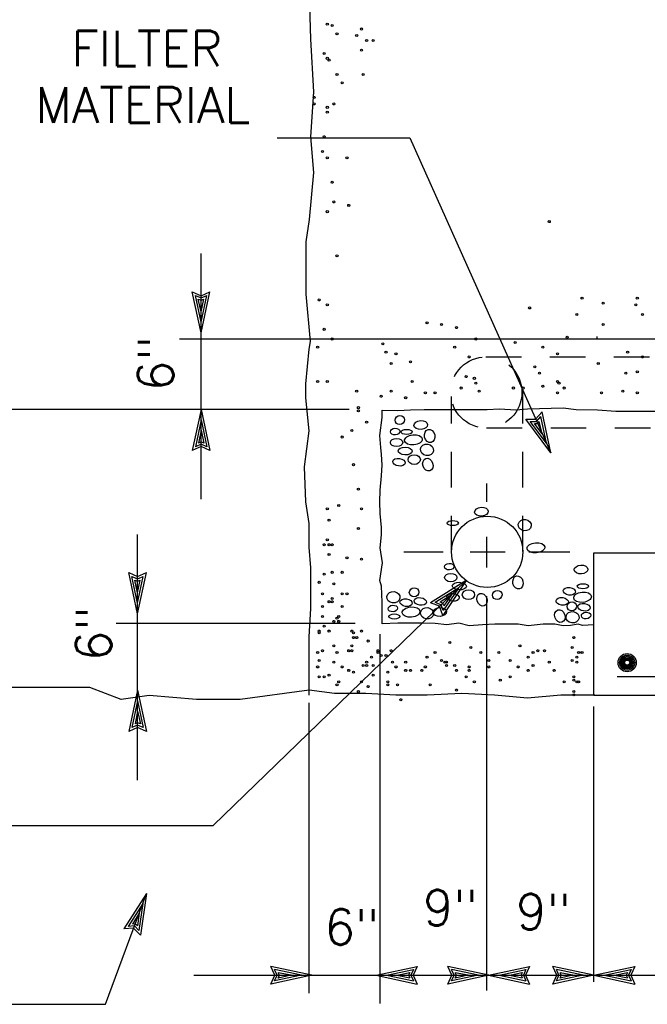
# Model space of a CAD drawing. Extents: x -24.3 to 17.7, y -17.6 to 12.4.
# Tile 2 of 14: x -19.2 to -17, y -13.6 to -10.1. Entities that reach past the tile are written whole.
import ezdxf
from ezdxf.enums import TextEntityAlignment as Align

# ---------------------------------------------------------------- set-up
doc = ezdxf.new("R2010")
doc.units = 0
doc.header["$MEASUREMENT"] = 0
doc.linetypes.add('HIDDEN2', pattern=[0.1875, 0.125, -0.0625])
doc.layers.add('01', color=7, linetype='CONTINUOUS')
doc.styles.add('TXT_SHX', font='txt.shx')

msp = doc.modelspace()

# ---------------------------------------------------------------- linework, layer by layer
at = {"layer": '01', "color": 7, "linetype": 'CONTINUOUS'}
for p, q in [((-18.3117, -10.5606), (-17.8457, -10.5606)), ((-17.8457, -10.5606), (-17.3517, -11.6666)), ((-18.5787, -11.2446), (-18.5787, -10.9666)), ((-18.5787, -11.2446), (-18.6097, -11.1006)), ((-18.6097, -11.1006), (-18.5787, -11.1146)), ((-18.5787, -11.2076), (-18.5987, -11.1136)), ((-18.5987, -11.1136), (-18.5787, -11.1226)), ((-18.5787, -11.1716), (-18.5887, -11.1266)), ((-18.5887, -11.1266), (-18.5787, -11.1306)), ((-18.5787, -11.2446), (-18.5477, -11.1006)), ((-18.5787, -11.1146), (-18.5477, -11.1006)), ((-18.5787, -11.2076), (-18.5587, -11.1136)), ((-18.5787, -11.1226), (-18.5587, -11.1136)), ((-18.5787, -11.1716), (-18.5697, -11.1266)), ((-18.5787, -11.1306), (-18.5697, -11.1266)), ((-18.5787, -11.5136), (-18.5787, -11.2446)), ((-17.1897, -11.2576), (-17.1897, -11.2646)), ((-16.5967, -11.2666), (-18.6547, -11.2666)), ((-18.0587, -11.5136), (-19.4457, -11.5136)), ((-18.5787, -11.5136), (-18.6097, -11.6576)), ((-18.5787, -11.8286), (-18.5787, -11.5136)), ((-18.5787, -11.5136), (-18.5477, -11.6576)), ((-17.4047, -11.5476), (-17.3817, -11.5226)), ((-17.4017, -11.5556), (-17.3867, -11.5386)), ((-17.3667, -11.6326), (-17.3867, -11.5386)), ((-17.3517, -11.6666), (-17.3817, -11.5226)), ((-18.5787, -11.5506), (-18.5987, -11.6446)), ((-18.5787, -11.5506), (-18.5587, -11.6446)), ((-17.3517, -11.6666), (-17.4387, -11.5476)), ((-17.4387, -11.5476), (-17.4047, -11.5476)), ((-17.3667, -11.6326), (-17.4237, -11.5556)), ((-17.4237, -11.5556), (-17.4017, -11.5556)), ((-17.3817, -11.5996), (-17.4087, -11.5626)), ((-17.4087, -11.5626), (-17.3977, -11.5626)), ((-17.3977, -11.5626), (-17.3917, -11.5556)), ((-17.3817, -11.5996), (-17.3917, -11.5556)), ((-18.5787, -11.5866), (-18.5877, -11.6316)), ((-18.5787, -11.5866), (-18.5687, -11.6316)), ((-18.5787, -11.6436), (-18.6097, -11.6576)), ((-18.5787, -11.6356), (-18.5987, -11.6446)), ((-18.5787, -11.6276), (-18.5877, -11.6316)), ((-18.5687, -11.6316), (-18.5787, -11.6276)), ((-18.5587, -11.6446), (-18.5787, -11.6356)), ((-18.5477, -11.6576), (-18.5787, -11.6436)), ((-17.5757, -11.8376), (-17.5757, -11.7736)), ((-18.8017, -12.2306), (-18.8017, -11.9526)), ((-17.5757, -12.0686), (-17.5757, -11.9606)), ((-17.8677, -12.0136), (-17.7297, -12.0136)), ((-17.6347, -12.0136), (-17.5117, -12.0136)), ((-17.4287, -12.0136), (-17.2847, -12.0136)), ((-17.2007, -12.0166), (-15.5757, -12.0166)), ((-17.2007, -12.5166), (-17.2007, -12.0166)), ((-18.8017, -12.2306), (-18.8327, -12.0866)), ((-18.8327, -12.0866), (-18.8017, -12.1006)), ((-18.8017, -12.2306), (-18.7707, -12.0866)), ((-18.8017, -12.1006), (-18.7707, -12.0866)), ((-18.8017, -12.1936), (-18.8217, -12.0996)), ((-18.8217, -12.0996), (-18.8017, -12.1086)), ((-18.8017, -12.1576), (-18.8117, -12.1126)), ((-18.8117, -12.1126), (-18.8017, -12.1166)), ((-18.8017, -12.1936), (-18.7817, -12.0996)), ((-18.8017, -12.1086), (-18.7817, -12.0996)), ((-18.8017, -12.1576), (-18.7927, -12.1126)), ((-18.8017, -12.1166), (-18.7927, -12.1126)), ((-18.5367, -12.9736), (-17.6487, -12.1146)), ((-17.6487, -12.1146), (-17.7737, -12.1926)), ((-17.6487, -12.1146), (-17.7307, -12.2366)), ((-17.6757, -12.1406), (-17.7567, -12.1916)), ((-17.6757, -12.1406), (-17.7287, -12.2196)), ((-17.7417, -12.2046), (-17.7737, -12.1926)), ((-17.7367, -12.1996), (-17.7567, -12.1916)), ((-17.7007, -12.1656), (-17.7397, -12.1906)), ((-17.7307, -12.1936), (-17.7397, -12.1906)), ((-17.7267, -12.2036), (-17.7307, -12.1936)), ((-17.7007, -12.1656), (-17.7267, -12.2036)), ((-17.5757, -13.5536), (-17.5757, -12.1686)), ((-18.8017, -12.4996), (-18.8017, -12.2306)), ((-17.7307, -12.2366), (-17.7417, -12.2046)), ((-17.7287, -12.2196), (-17.7367, -12.1996)), ((-18.0377, -12.2646), (-18.8767, -12.2646)), ((-17.9507, -13.5986), (-17.9507, -12.3026)), ((-16.1857, -12.4526), (-17.1187, -12.4526)), ((-18.8017, -12.4996), (-18.8327, -12.6436)), ((-18.8017, -12.8146), (-18.8017, -12.4996)), ((-18.8017, -12.4996), (-18.7707, -12.6436)), ((-18.8017, -12.5366), (-18.8217, -12.6306)), ((-18.8017, -12.5366), (-18.7817, -12.6306)), ((-18.1997, -13.5626), (-18.1997, -12.5436)), ((-17.2007, -12.5166), (-15.5757, -12.5166)), ((-18.8017, -12.5726), (-18.8107, -12.6176)), ((-18.8017, -12.5726), (-18.7917, -12.6176)), ((-17.2007, -13.5226), (-17.2007, -12.5566)), ((-18.8017, -12.6296), (-18.8327, -12.6436)), ((-18.8017, -12.6216), (-18.8217, -12.6306)), ((-18.8017, -12.6136), (-18.8107, -12.6176)), ((-18.7917, -12.6176), (-18.8017, -12.6136)), ((-18.7817, -12.6306), (-18.8017, -12.6216)), ((-18.7707, -12.6436), (-18.8017, -12.6296)), ((-19.5647, -12.9736), (-18.5367, -12.9736)), ((-18.9147, -13.6016), (-18.7707, -13.2126)), ((-18.7707, -13.2126), (-18.8497, -13.3366)), ((-18.7707, -13.2126), (-18.7917, -13.3586)), ((-18.7837, -13.2476), (-18.8347, -13.3286)), ((-18.7837, -13.2476), (-18.7967, -13.3426)), ((-18.7957, -13.2816), (-18.8197, -13.3206)), ((-18.7957, -13.2816), (-18.8017, -13.3266)), ((-18.8157, -13.3346), (-18.8497, -13.3366)), ((-18.8127, -13.3266), (-18.8347, -13.3286)), ((-18.8097, -13.3196), (-18.8197, -13.3206)), ((-18.7917, -13.3586), (-18.8157, -13.3346)), ((-18.7967, -13.3426), (-18.8127, -13.3266)), ((-18.8017, -13.3266), (-18.8097, -13.3196)), ((-18.1897, -13.4996), (-18.3337, -13.4686)), ((-18.3197, -13.4996), (-18.3337, -13.4686)), ((-17.9647, -13.4996), (-17.8207, -13.4686)), ((-17.8207, -13.4686), (-17.8347, -13.4996)), ((-17.5687, -13.4996), (-17.7127, -13.4686)), ((-17.6987, -13.4996), (-17.7127, -13.4686)), ((-17.5697, -13.4996), (-17.4257, -13.4686)), ((-17.4257, -13.4686), (-17.4397, -13.4996)), ((-17.2007, -13.4996), (-17.3447, -13.4686)), ((-17.3307, -13.4996), (-17.3447, -13.4686)), ((-17.2007, -13.4996), (-17.0567, -13.4686)), ((-17.0567, -13.4686), (-17.0707, -13.4996)), ((-18.6037, -13.4996), (-18.1897, -13.4996)), ((-18.1897, -13.4996), (-18.3337, -13.5306)), ((-18.3337, -13.5306), (-18.3197, -13.4996)), ((-18.2267, -13.4996), (-18.3207, -13.4796)), ((-18.3117, -13.4996), (-18.3207, -13.4796)), ((-18.2267, -13.4996), (-18.3207, -13.5196)), ((-18.3207, -13.5196), (-18.3117, -13.4996)), ((-18.2627, -13.4996), (-18.3077, -13.4906)), ((-18.3037, -13.4996), (-18.3077, -13.4906)), ((-18.2627, -13.4996), (-18.3077, -13.5096)), ((-18.3077, -13.5096), (-18.3037, -13.4996)), ((-18.1957, -13.4996), (-17.9647, -13.4996)), ((-17.9647, -13.4996), (-17.5687, -13.4996)), ((-17.9647, -13.4996), (-17.8207, -13.5306)), ((-17.9277, -13.4996), (-17.8337, -13.4796)), ((-17.9277, -13.4996), (-17.8337, -13.5196)), ((-17.8917, -13.4996), (-17.8467, -13.4896)), ((-17.8917, -13.4996), (-17.8467, -13.5086)), ((-17.8467, -13.4896), (-17.8507, -13.4996)), ((-17.8507, -13.4996), (-17.8467, -13.5086)), ((-17.8337, -13.4796), (-17.8427, -13.4996)), ((-17.8427, -13.4996), (-17.8337, -13.5196)), ((-17.8347, -13.4996), (-17.8207, -13.5306)), ((-17.5687, -13.4996), (-17.7127, -13.5306)), ((-17.7127, -13.5306), (-17.6987, -13.4996)), ((-17.6057, -13.4996), (-17.6997, -13.4796)), ((-17.6907, -13.4996), (-17.6997, -13.4796)), ((-17.6057, -13.4996), (-17.6997, -13.5196)), ((-17.6997, -13.5196), (-17.6907, -13.4996)), ((-17.6417, -13.4996), (-17.6867, -13.4906)), ((-17.6827, -13.4996), (-17.6867, -13.4906)), ((-17.6417, -13.4996), (-17.6867, -13.5096)), ((-17.6867, -13.5096), (-17.6827, -13.4996)), ((-17.5697, -13.4996), (-17.2007, -13.4996)), ((-17.5697, -13.4996), (-17.4257, -13.5306)), ((-17.5327, -13.4996), (-17.4387, -13.4796)), ((-17.5327, -13.4996), (-17.4387, -13.5196)), ((-17.4967, -13.4996), (-17.4517, -13.4896)), ((-17.4967, -13.4996), (-17.4517, -13.5086)), ((-17.4517, -13.4896), (-17.4557, -13.4996)), ((-17.4557, -13.4996), (-17.4517, -13.5086)), ((-17.4387, -13.4796), (-17.4477, -13.4996)), ((-17.4477, -13.4996), (-17.4387, -13.5196)), ((-17.4397, -13.4996), (-17.4257, -13.5306)), ((-17.2007, -13.4996), (-17.3447, -13.5306)), ((-17.3447, -13.5306), (-17.3307, -13.4996)), ((-17.2377, -13.4996), (-17.3317, -13.4796)), ((-17.3227, -13.4996), (-17.3317, -13.4796)), ((-17.2377, -13.4996), (-17.3317, -13.5196)), ((-17.3317, -13.5196), (-17.3227, -13.4996)), ((-17.2737, -13.4996), (-17.3187, -13.4906)), ((-17.3147, -13.4996), (-17.3187, -13.4906)), ((-17.2737, -13.4996), (-17.3187, -13.5096)), ((-17.3187, -13.5096), (-17.3147, -13.4996)), ((-17.2007, -13.4996), (-16.7007, -13.4996)), ((-17.2007, -13.4996), (-17.0567, -13.5306)), ((-17.1637, -13.4996), (-17.0697, -13.4796)), ((-17.1637, -13.4996), (-17.0697, -13.5196)), ((-17.1277, -13.4996), (-17.0827, -13.4896)), ((-17.1277, -13.4996), (-17.0827, -13.5086)), ((-17.0827, -13.4896), (-17.0867, -13.4996)), ((-17.0867, -13.4996), (-17.0827, -13.5086)), ((-17.0697, -13.4796), (-17.0787, -13.4996)), ((-17.0787, -13.4996), (-17.0697, -13.5196)), ((-17.0707, -13.4996), (-17.0567, -13.5306)), ((-19.3087, -13.6016), (-18.9137, -13.6016))]:
    msp.add_line(p, q, dxfattribs=at)
at = {"layer": '01', "color": 7, "linetype": 'HIDDEN2'}
for p, q in [((-17.5797, -11.3286), (-16.5597, -11.3286)), ((-17.6997, -12.0126), (-17.6997, -11.4686)), ((-17.4497, -12.0126), (-17.4497, -11.4516)), ((-17.5767, -11.5786), (-16.6997, -11.5786))]:
    msp.add_line(p, q, dxfattribs=at)
at = {"layer": '01', "color": 7, "linetype": 'CONTINUOUS'}
for points in [[(-18.1947, -11.2756), (-18.2097, -11.1096), (-18.2097, -10.9256), (-18.1987, -10.8466), (-18.1827, -10.6826), (-18.1937, -10.5566), (-18.1827, -10.3986), (-18.1937, -10.2146), (-18.1987, -10.0566), (-18.1937, -9.9406), (-18.1937, -9.8546), (-18.0667, -9.8546), (-17.9247, -9.8456), (-17.7357, -9.8616), (-17.5777, -9.8516), (-17.4517, -9.8456), (-17.3457, -9.8456), (-17.2197, -9.8616), (-17.1517, -9.8676), (-17.0787, -9.8596)], [(-18.1997, -12.4996), (-18.4417, -12.5316), (-18.5947, -12.5316), (-18.7607, -12.5176), (-18.8587, -12.5316), (-18.9697, -12.4896), (-19.2337, -12.4896), (-19.3587, -12.4896), (-19.5537, -12.5176), (-19.7347, -12.4896), (-19.9287, -12.4756), (-19.9507, -12.4756), (-19.9847, -12.3086), (-19.9707, -12.0726), (-19.9707, -11.8226), (-19.9427, -11.5586), (-19.9707, -11.3916), (-19.9427, -11.1136), (-19.9427, -10.8626), (-19.9427, -10.7796), (-19.9427, -10.5576), (-19.9427, -10.2796), (-19.9427, -10.0566)], [(-18.1997, -12.5166), (-18.1997, -12.4276), (-18.1997, -12.3506), (-18.1997, -12.3116), (-18.1937, -12.2126), (-18.1937, -12.1686), (-18.1937, -12.0696), (-18.1997, -11.9976), (-18.1997, -11.9146), (-18.2107, -11.8376), (-18.2157, -11.7156), (-18.1997, -11.5886), (-18.2107, -11.4736), (-18.2107, -11.4236), (-18.1997, -11.3026), (-18.1947, -11.2756)], [(-17.2007, -12.2696), (-17.2397, -12.2716), (-17.2557, -12.2676), (-17.2827, -12.2716), (-17.3077, -12.2736), (-17.3377, -12.2676), (-17.3777, -12.2676), (-17.4307, -12.2736), (-17.4657, -12.2676), (-17.5017, -12.2676), (-17.5477, -12.2676), (-17.5907, -12.2696), (-17.6377, -12.2736), (-17.6737, -12.2636), (-17.7167, -12.2696), (-17.7577, -12.2656), (-17.8017, -12.2636), (-17.8327, -12.2636), (-17.8877, -12.2636), (-17.9437, -12.2666), (-17.9437, -12.1906), (-17.9457, -12.1346), (-17.9517, -12.1136), (-17.9417, -12.0516), (-17.9497, -11.9996), (-17.9457, -11.9536), (-17.9457, -11.9286), (-17.9497, -11.8786), (-17.9517, -11.8386), (-17.9497, -11.7976), (-17.9457, -11.7466), (-17.9437, -11.7086), (-17.9457, -11.6716), (-17.9477, -11.6476), (-17.9517, -11.6056), (-17.9437, -11.5426), (-17.9437, -11.5166), (-17.8877, -11.5176), (-17.8437, -11.5156), (-17.7957, -11.5136), (-17.7497, -11.5136), (-17.6867, -11.5136), (-17.6337, -11.5136), (-17.5747, -11.5136), (-17.5317, -11.5116), (-17.4737, -11.5156), (-17.4327, -11.5116), (-17.3077, -11.5076), (-17.2627, -11.5136), (-17.1877, -11.5156), (-17.1227, -11.5196), (-17.0617, -11.5196), (-16.9727, -11.5196)], [(-17.2007, -12.5136), (-17.2007, -12.5166), (-17.3167, -12.5166), (-17.4327, -12.5276), (-17.5487, -12.5166), (-17.6637, -12.5106), (-17.7857, -12.5166), (-17.8957, -12.5166), (-18.0007, -12.5106), (-18.1107, -12.5106), (-18.1997, -12.4996)]]:
    msp.add_lwpolyline(points, dxfattribs=at)
for centre, radius in [((-18.1357, -10.1616), 0.00361), ((-18.1187, -10.1666), 0.00361), ((-18.1017, -10.1956), 0.00361), ((-18.0157, -10.1786), 0.00361), ((-18.0327, -10.2016), 0.00361), ((-17.9977, -10.2186), 0.00361), ((-17.9747, -10.2186), 0.00361), ((-18.1467, -10.2646), 0.00361), ((-18.0157, -10.2526), 0.00361), ((-18.1357, -10.2816), 0.00361), ((-18.1297, -10.2876), 0.00361), ((-18.1017, -10.3386), 0.00361), ((-18.0837, -10.3676), 0.00361), ((-18.0097, -10.3386), 0.00361), ((-18.1817, -10.4186), 0.00361), ((-18.1817, -10.4416), 0.00361), ((-18.1357, -10.4536), 0.00361), ((-18.1357, -10.4706), 0.00361), ((-18.1127, -10.4416), 0.00361), ((-18.1467, -10.5566), 0.00361), ((-18.1527, -10.6086), 0.00361), ((-18.1357, -10.6306), 0.00361), ((-18.0667, -10.6306), 0.00361), ((-18.1187, -10.7166), 0.00361), ((-18.1357, -10.8196), 0.00361), ((-18.1127, -10.7856), 0.00361), ((-18.0607, -10.7976), 0.00361), ((-17.3567, -10.8546), 0.00361), ((-18.1017, -10.9746), 0.00361), ((-18.1647, -11.1296), 0.00361), ((-17.2417, -11.1236), 0.00361), ((-17.0477, -11.1236), 0.00361), ((-18.1357, -11.1466), 0.00361), ((-17.4257, -11.1576), 0.00361), ((-17.1677, -11.1406), 0.00361), ((-17.0527, -11.1466), 0.00361), ((-17.2597, -11.1806), 0.00361), ((-17.0297, -11.1806), 0.00361), ((-18.1467, -11.2326), 0.00361), ((-18.1467, -11.2326), 0.00361), ((-17.7857, -11.2096), 0.00361), ((-17.7347, -11.2156), 0.00361), ((-17.6827, -11.2266), 0.00361), ((-17.1677, -11.2156), 0.00361), ((-18.1187, -11.2666), 0.00361), ((-17.6147, -11.2666), 0.00361), ((-17.2937, -11.2606), 0.00361), ((-18.1697, -11.2956), 0.00361), ((-17.9407, -11.2836), 0.00361), ((-17.6887, -11.2956), 0.00361), ((-17.4767, -11.2786), 0.00361), ((-17.3797, -11.2956), 0.00361), ((-17.9297, -11.3126), 0.00361), ((-17.8947, -11.3186), 0.00361), ((-17.6377, -11.3296), 0.00361), ((-17.3277, -11.3186), 0.00361), ((-17.0817, -11.3126), 0.00361), ((-17.0297, -11.3296), 0.00361), ((-17.9117, -11.3526), 0.00361), ((-17.8437, -11.3466), 0.00361), ((-17.4077, -11.3646), 0.00361), ((-17.1847, -11.3526), 0.00361), ((-17.6487, -11.3986), 0.00361), ((-17.6197, -11.4046), 0.00361), ((-17.3907, -11.3866), 0.00361), ((-17.0877, -11.3866), 0.00361), ((-17.0477, -11.3816), 0.00361), ((-18.1697, -11.4156), 0.00361), ((-18.1357, -11.4156), 0.00361), ((-17.8377, -11.4156), 0.00361), ((-17.6657, -11.4386), 0.00361), ((-17.6147, -11.4216), 0.00361), ((-17.4827, -11.4386), 0.00361), ((-17.4487, -11.4386), 0.00361), ((-17.3797, -11.4326), 0.00361), ((-17.3277, -11.4156), 0.00361), ((-17.3227, -11.4216), 0.00361), ((-17.3047, -11.4386), 0.00361), ((-18.0327, -11.4496), 0.00361), ((-17.9467, -11.4676), 0.00361), ((-17.9117, -11.4496), 0.00361), ((-17.8607, -11.4726), 0.00361), ((-17.7917, -11.4556), 0.00361), ((-17.7577, -11.4556), 0.00361), ((-17.6027, -11.4496), 0.00361), ((-17.3277, -11.4556), 0.00361), ((-17.1737, -11.4556), 0.00361), ((-17.0987, -11.4496), 0.00361), ((-17.0477, -11.4556), 0.00361), ((-18.0267, -11.5076), 0.00361), ((-18.0267, -11.5186), 0.00361), ((-17.9977, -11.5586), 0.00361), ((-18.0837, -11.6106), 0.00361), ((-18.0497, -11.5876), 0.00361), ((-18.0437, -11.7076), 0.00361), ((-18.0267, -11.7936), 0.00361), ((-18.0957, -11.8506), 0.00361), ((-18.1357, -11.8626), 0.00361), ((-18.0157, -11.8626), 0.00361), ((-18.1297, -11.9026), 0.00361), ((-17.5746, -12.0136), 0.125), ((-18.0267, -11.9316), 0.00361), ((-18.1467, -11.9886), 0.00361), ((-18.1357, -11.9716), 0.00361), ((-18.1297, -11.9886), 0.00361), ((-18.1187, -11.9886), 0.00361), ((-18.1297, -12.0226), 0.00361), ((-18.0667, -12.0346), 0.00361), ((-18.0157, -12.0396), 0.00361), ((-18.1467, -12.0916), 0.00361), ((-18.1187, -12.0856), 0.00361), ((-18.0837, -12.0856), 0.00361), ((-18.1647, -12.1206), 0.00361), ((-18.1127, -12.1256), 0.00361), ((-18.1527, -12.1606), 0.00361), ((-18.0837, -12.1606), 0.00361), ((-18.0667, -12.1606), 0.00361), ((-18.1297, -12.1886), 0.00361), ((-18.1187, -12.1776), 0.00361), ((-18.1187, -12.1886), 0.00361), ((-18.1527, -12.2056), 0.00361), ((-18.0837, -12.2056), 0.00361), ((-18.1527, -12.2406), 0.00361), ((-18.1527, -12.2406), 0.00361), ((-18.1127, -12.2576), 0.00361), ((-18.1017, -12.2466), 0.00361), ((-18.0957, -12.2406), 0.00361), ((-18.0957, -12.2576), 0.00361), ((-18.1647, -12.2916), 0.00361), ((-18.1647, -12.2976), 0.00361), ((-18.1467, -12.2746), 0.00361), ((-18.1297, -12.2916), 0.00361), ((-18.0497, -12.2916), 0.00361), ((-18.0437, -12.2976), 0.00361), ((-18.0157, -12.2916), 0.00361), ((-18.0437, -12.3146), 0.00361), ((-18.0327, -12.3146), 0.00361), ((-17.9927, -12.3266), 0.00361), ((-17.7057, -12.3316), 0.00361), ((-17.2707, -12.3146), 0.00361), ((-18.1697, -12.3666), 0.00361), ((-18.1527, -12.3606), 0.00361), ((-18.1127, -12.3436), 0.00361), ((-18.1017, -12.3666), 0.00361), ((-18.0607, -12.3606), 0.00361), ((-18.0497, -12.3436), 0.00361), ((-18.0497, -12.3606), 0.00361), ((-17.9577, -12.3606), 0.00361), ((-17.9577, -12.3666), 0.00361), ((-17.9117, -12.3606), 0.00361), ((-17.7577, -12.3666), 0.00361), ((-17.6317, -12.3496), 0.00361), ((-17.5967, -12.3666), 0.00361), ((-17.5337, -12.3666), 0.00361), ((-17.4597, -12.3436), 0.00361), ((-17.4137, -12.3666), 0.00361), ((-17.3967, -12.3606), 0.00361), ((-17.3737, -12.3606), 0.00361), ((-17.2767, -12.3496), 0.00361), ((-17.2537, -12.3666), 0.00361), ((-17.2417, -12.3666), 0.00361), ((-17.0835, -12.4025), 0.0319), ((-18.1647, -12.3946), 0.00361), ((-18.1127, -12.4006), 0.00361), ((-17.9977, -12.4006), 0.00361), ((-17.9807, -12.3836), 0.00361), ((-17.9467, -12.3776), 0.00361), ((-17.9297, -12.3776), 0.00361), ((-17.9067, -12.4006), 0.00361), ((-17.8607, -12.4006), 0.00361), ((-17.7857, -12.3836), 0.00361), ((-17.7347, -12.3946), 0.00361), ((-17.7227, -12.4006), 0.00361), ((-17.7177, -12.4006), 0.00361), ((-17.5687, -12.3946), 0.00361), ((-17.4937, -12.3946), 0.00361), ((-17.4307, -12.3836), 0.00361), ((-17.3567, -12.4006), 0.00361), ((-17.2767, -12.3946), 0.00361), ((-17.2597, -12.3836), 0.00361), ((-17.2597, -12.4006), 0.00361), ((-17.0835, -12.4025), 0.0266), ((-17.0835, -12.4025), 0.0222), ((-17.0835, -12.4025), 0.0185), ((-17.0835, -12.4025), 0.0154), ((-17.0835, -12.4025), 0.0128), ((-17.0835, -12.4025), 0.0107), ((-17.0835, -12.4025), 0.0089), ((-18.1697, -12.4176), 0.00361), ((-18.0837, -12.4176), 0.00361), ((-18.0607, -12.4296), 0.00361), ((-18.0437, -12.4356), 0.00361), ((-18.0097, -12.4126), 0.00361), ((-17.9977, -12.4126), 0.00361), ((-17.9747, -12.4126), 0.00361), ((-17.9237, -12.4356), 0.00361), ((-17.9237, -12.4356), 0.00361), ((-17.8947, -12.4176), 0.00361), ((-17.8607, -12.4296), 0.00361), ((-17.8437, -12.4296), 0.00361), ((-17.8037, -12.4296), 0.00361), ((-17.7917, -12.4176), 0.00361), ((-17.7177, -12.4126), 0.00361), ((-17.6887, -12.4126), 0.00361), ((-17.6827, -12.4296), 0.00361), ((-17.6377, -12.4176), 0.00361), ((-17.6377, -12.4296), 0.00361), ((-17.5687, -12.4176), 0.00361), ((-17.4657, -12.4176), 0.00361), ((-17.4307, -12.4296), 0.00361), ((-17.4137, -12.4126), 0.00361), ((-17.3397, -12.4296), 0.00361), ((-18.1647, -12.4526), 0.00361), ((-18.1467, -12.4526), 0.00361), ((-18.1297, -12.4466), 0.00361), ((-18.0957, -12.4696), 0.00361), ((-18.0157, -12.4696), 0.00361), ((-17.9747, -12.4466), 0.00361), ((-17.9237, -12.4696), 0.00361), ((-17.6487, -12.4526), 0.00361), ((-17.6197, -12.4696), 0.00361), ((-17.5287, -12.4636), 0.00361), ((-17.4937, -12.4526), 0.00361), ((-17.3047, -12.4696), 0.00361), ((-17.2707, -12.4526), 0.00361), ((-17.2707, -12.4636), 0.00361), ((-17.2597, -12.4696), 0.00361), ((-17.2537, -12.4696), 0.00361), ((-18.1017, -12.4806), 0.00361), ((-18.0267, -12.5036), 0.00361), ((-17.9927, -12.4866), 0.00361), ((-17.9237, -12.4806), 0.00361), ((-17.8897, -12.4806), 0.00361), ((-17.7747, -12.4806), 0.00361), ((-17.6827, -12.4986), 0.00361), ((-17.2707, -12.5036), 0.00361), ((-17.8777, -12.5326), 0.00361), ((-17.2707, -12.5156), 0.00361)]:
    msp.add_circle(centre, radius, dxfattribs=at)
at = {"layer": '01', "color": 7, "linetype": 'HIDDEN2'}
msp.add_circle((-17.5779, -11.4541), 0.125, dxfattribs=at)
at = {"layer": '01', "color": 7, "linetype": 'CONTINUOUS'}
for centre, major_axis, ratio in [((-17.8812, -11.5511), (0.0154, 0.0066), 0.943549), ((-17.8077, -11.5687), (-0.024, -0.0016), 0.646571), ((-17.8977, -11.5915), (0.0166, 0.001), 0.695424), ((-17.8574, -11.5926), (0.0197, 0), 0.453554), ((-17.8336, -11.6205), (0.0311, 0.0031), 0.576005), ((-17.7766, -11.6071), (0.0052, -0.0228), 0.773526), ((-17.8926, -11.6298), (0.0217, 0), 0.668043), ((-17.7859, -11.6557), (0.0228, -0.0031), 0.872178), ((-17.8626, -11.6598), (0.0248, -0.001), 0.540552), ((-17.8305, -11.6899), (0.0217, 0), 0.771092), ((-17.8843, -11.6992), (0.0217, -0.0031), 0.60385), ((-17.7829, -11.7075), (0.0072, -0.0217), 0.776129), ((-17.5947, -11.8727), (-0.024, -0.0016), 0.646571), ((-17.6954, -11.9126), (0.0197, 0), 0.453554), ((-17.4429, -11.9197), (0.0228, -0.0031), 0.872178), ((-17.4036, -11.9995), (0.0311, 0.0031), 0.576005), ((-17.7077, -12.0655), (0.0166, 0.001), 0.695424), ((-17.2452, -12.0756), (-0.024, -0.0016), 0.646571), ((-17.7026, -12.1038), (0.0217, 0), 0.668043), ((-17.6726, -12.1338), (0.0248, -0.001), 0.540552), ((-17.4666, -12.1211), (0.0052, -0.0228), 0.773526), ((-17.2389, -12.1345), (0.0197, 0), 0.453554), ((-17.9037, -12.1731), (0.0228, -0.0031), 0.872178), ((-17.8313, -12.1555), (0.0154, 0.0066), 0.943549), ((-17.6943, -12.1732), (0.0217, -0.0031), 0.60385), ((-17.6405, -12.1639), (0.0217, 0), 0.771092), ((-17.5929, -12.1815), (0.0072, -0.0217), 0.776129), ((-17.5392, -12.1651), (0.0154, 0.0066), 0.943549), ((-17.2866, -12.1521), (0.0217, -0.0031), 0.60385), ((-17.24, -12.1729), (0.0311, 0.0031), 0.576005), ((-17.8593, -12.1918), (0.0217, -0.0031), 0.60385), ((-17.8096, -12.1876), (0.0217, -0.0031), 0.60385), ((-17.3114, -12.1874), (0.0217, -0.0031), 0.60385), ((-17.2772, -12.205), (0.0154, 0.0066), 0.943549), ((-17.2348, -12.2081), (0.0217, -0.0031), 0.60385), ((-17.9058, -12.2125), (0.0166, 0.001), 0.695424), ((-17.9006, -12.2405), (0.0197, 0), 0.453554), ((-17.8417, -12.2249), (0.0311, 0.0031), 0.576005), ((-17.7857, -12.2291), (0.0228, -0.0031), 0.872178), ((-17.7412, -12.2249), (-0.024, -0.0016), 0.646571), ((-17.3197, -12.2391), (0.0072, -0.0217), 0.776129), ((-17.2751, -12.2433), (0.0228, -0.0031), 0.872178), ((-17.2275, -12.2371), (0.0166, 0.001), 0.695424)]:
    msp.add_ellipse(centre, major_axis=major_axis, ratio=ratio, dxfattribs=at)

# ---------------------------------------------------------------- texts
at = {"layer": '01', "color": 7, "linetype": 'CONTINUOUS', "style": 'TXT_SHX'}
for s, p in [('FILTER', (-18.769, -10.3096)), ('MATERIAL', (-18.7831, -10.5076))]:
    msp.add_text(s, height=0.125, dxfattribs=at).set_placement(p, align=Align.CENTER)
for p in [(-18.6757, -11.4496), (-18.8937, -12.3976)]:
    msp.add_text('6"', height=0.125, rotation=90, dxfattribs=at).set_placement(p)
for p in [(-17.6074, -13.3251), (-17.2804, -13.3391)]:
    msp.add_text('9"', height=0.125, dxfattribs=at).set_placement(p, align=Align.RIGHT)
msp.add_text('6"', height=0.125, dxfattribs=at).set_placement((-18.1457, -13.3926))

doc.saveas('drawing.dxf')
